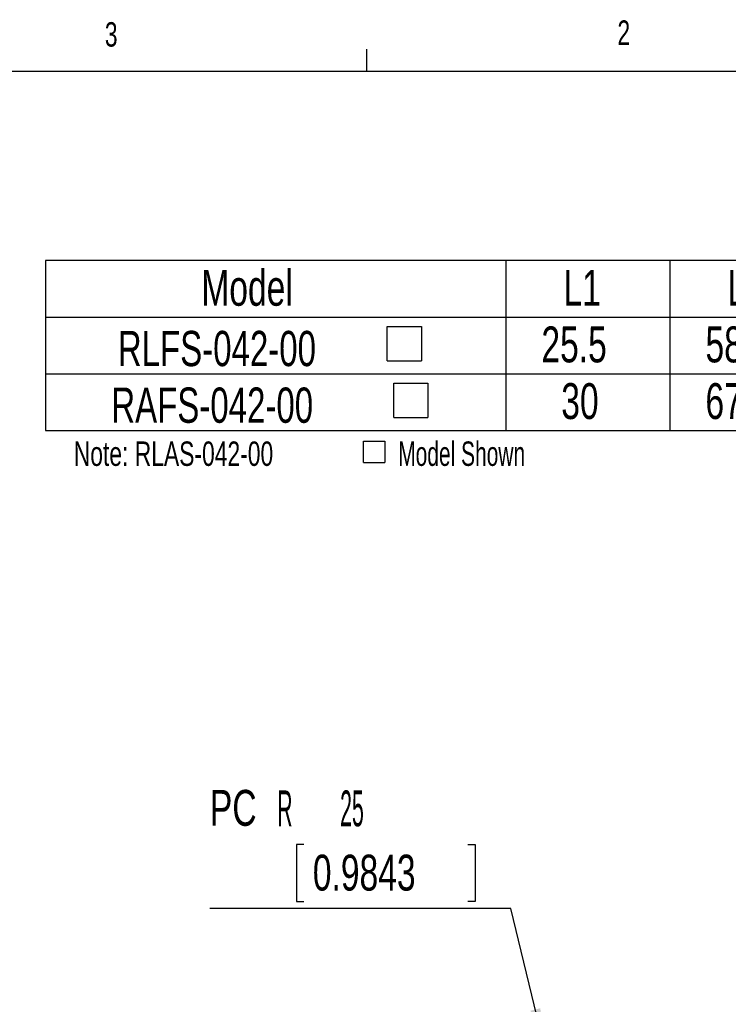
# Model space of a CAD drawing. Extents: x 11 to 421, y 5 to 275.
# Tile 5 of 8: x 282 to 351, y 179 to 275. Entities that reach past the tile are written whole.
import ezdxf
from ezdxf.enums import TextEntityAlignment as Align

# ---------------------------------------------------------------- set-up
doc = ezdxf.new("R2010")
doc.units = 0
doc.layers.get('0').update_dxf_attribs({"linetype": 'CONTINUOUS'})
doc.dimstyles.new('SLDDIMSTYLE3', dxfattribs={"dimtxt": 3.5, "dimasz": 3, "dimexe": 0, "dimexo": 0.0625, "dimgap": 0.875, "dimtad": 0, "dimtih": 1, "dimtoh": 1, "dimrnd": 1e-09, "dimzin": 12, "dimsah": 1, "dimcen": 0, "dimazin": 3, "dimtfac": 1, "dimtofl": 0, "dimtmove": 0, "dimatfit": 3})

# ---------------------------------------------------------------- blocks, each defined once
blk = doc.blocks.new('SW_SYMBOL_MOD_BOX')
at = {"color": 0, "linetype": 'CONTINUOUS'}
for p, q in [((200, 200), (200, 800)), ((200, 800), (800, 800)), ((800, 800), (800, 200)), ((200, 200), (800, 200))]:
    blk.add_line(p, q, dxfattribs=at)
blk = doc.blocks.new('SW_NOTE_0')
at = {"color": 0, "linetype": 'CONTINUOUS', "xscale": 0.0034693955, "yscale": 0.0034693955, "zscale": 0.0034693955}
blk.add_blockref('SW_SYMBOL_MOD_BOX', (27.556, 0.349), dxfattribs=at)
at = {"color": 0, "linetype": 'CONTINUOUS'}
for s, width, p in [('Note: RLAS-042-00', 0.7, (0, 0)), (' Model Shown', 0.641667, (31.075, 0))]:
    blk.add_text(s, height=2.38125, dxfattribs=dict(at, width=width)).set_placement(p, align=Align.BOTTOM_LEFT)
blk = doc.blocks.new('SW_TABLEANNOTATION_0')
at = {"color": 0, "linetype": 'CONTINUOUS'}
for p, q in [((0, 0), (0, -16.577)), ((76.879, 0), (0, 0)), ((44.879, 0), (44.879, -16.577)), ((60.879, 0), (60.879, -16.577)), ((76.879, -16.577), (76.879, 0)), ((0, -5.526), (76.879, -5.526)), ((0, -11.051), (76.879, -11.051)), ((0, -16.577), (76.879, -16.577))]:
    blk.add_line(p, q, dxfattribs=at)
at = {"color": 0, "linetype": 'CONTINUOUS', "xscale": 0.0055510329, "yscale": 0.0055510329, "zscale": 0.0055510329}
for p in [(32.208, -10.885), (32.845, -16.411)]:
    blk.add_blockref('SW_SYMBOL_MOD_BOX', p, dxfattribs=at)
at = {"color": 0, "linetype": 'CONTINUOUS', "width": 0.7}
for s, height, p in [('Model', 3.5, (15.185, -5.459)), ('L1', 3.5, (50.51, -5.459)), ('L2', 3.5, (66.51, -5.459)), ('25.5', 3.5, (48.354, -10.985)), ('58.5', 3.5, (64.354, -10.985)), ('RLFS-042-00', 3.43958, (7.041, -11.334)), ('RAFS-042-00', 3.43958, (6.404, -16.86)), ('30', 3.5, (50.293, -16.511)), ('67.5', 3.5, (64.354, -16.511))]:
    blk.add_text(s, height=height, dxfattribs=at).set_placement(p, align=Align.BOTTOM_LEFT)
blk = doc.blocks.new('*D16')
at = {"color": 7, "linetype": 'CONTINUOUS'}
for p, q in [((309.787, 194.885), (309.076, 194.885)), ((309.076, 194.885), (309.076, 189.329)), ((325.788, 194.885), (326.499, 194.885)), ((326.499, 194.885), (326.499, 189.329)), ((309.076, 189.329), (309.787, 189.329)), ((326.499, 189.329), (325.788, 189.329)), ((329.972, 188.618), (300.637, 188.618)), ((333.096, 175.866), (329.972, 188.618)), ((339.043, 151.584), (333.096, 175.866))]:
    blk.add_line(p, q, dxfattribs=at)
blk.add_solid([(333.096, 175.866), (332.868, 178.899), (331.896, 178.661)], dxfattribs=at)
for s, width, p in [('PC', 0.7, (300.637, 195.649, 2.85)), ('R        25', 0.445455, (307.19, 195.596, 2.85)), ('0.9843', 0.7, (310.676, 189.329, 2.85))]:
    blk.add_text(s, height=3.5, dxfattribs=dict(at, width=width)).set_placement(p, align=Align.BOTTOM_LEFT)

msp = doc.modelspace()

# ---------------------------------------------------------------- linework, layer by layer
at = {"color": 7, "linetype": 'CONTINUOUS'}
for p, q in [((315.938, 270.309), (315.938, 272.463)), ((15.907, 270.309), (415.957, 270.309))]:
    msp.add_line(p, q, dxfattribs=at)

# ---------------------------------------------------------------- block references
for name, p in [('SW_TABLEANNOTATION_0', (284.614, 251.842)), ('SW_NOTE_0', (287.358, 231.094))]:
    msp.add_blockref(name, p, dxfattribs=at)

# ---------------------------------------------------------------- texts
at = {"color": 7, "linetype": 'CONTINUOUS', "width": 0.7}
for s, p in [('3', (290.391, 272)), ('2', (340.385, 272.17))]:
    msp.add_text(s, height=2.381, dxfattribs=at).set_placement(p, align=Align.BOTTOM_LEFT)

# ---------------------------------------------------------------- dimensions: what is measured, and where the dimension line sits
at = {"color": 7, "linetype": 'CONTINUOUS'}
dim = msp.add_radius_dim(center=(339.043, 151.584), mpoint=(333.096, 175.866), text='PCR        <>', dimstyle='SLDDIMSTYLE3', dxfattribs=at)
dim.commit()
dim.dimension.update_dxf_attribs({"geometry": '*D16', "text_midpoint": (314.511, 194.912), "dimtype": 164})

doc.saveas('drawing.dxf')
